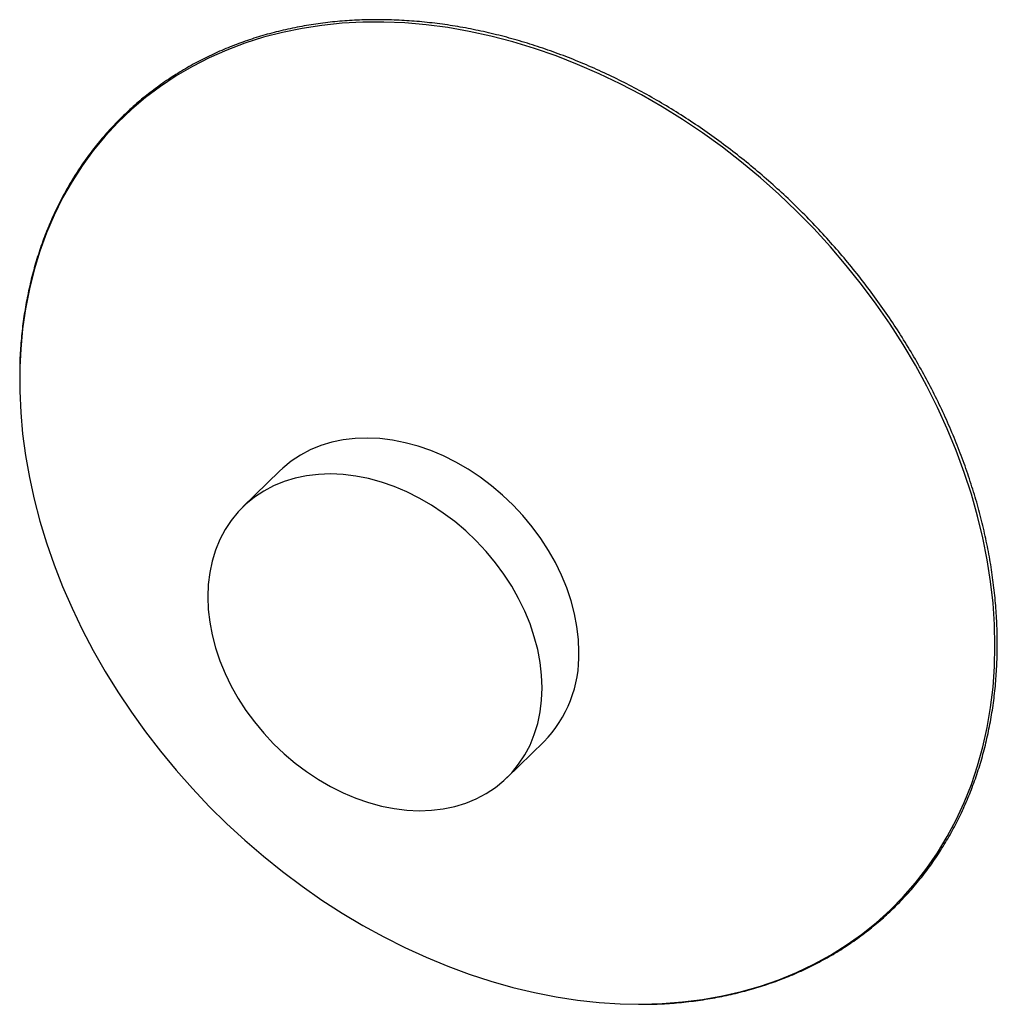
# Paper-space layout '_Trimétrica' of a CAD drawing. Header units: millimetres. Extents: x -124 to 186, y -126 to 186.
import ezdxf

# ---------------------------------------------------------------- set-up
doc = ezdxf.new("R2010")
doc.units = ezdxf.units.MM

psp = doc.layouts.new('_Trimétrica')

# ---------------------------------------------------------------- linework, layer by layer
at = {"color": 7, "linetype": 'Continuous', "lineweight": 25}
for p, q in [((-41.91, 42.94), (-53.58, 31.55)), ((30.24, -54.33), (41.91, -42.94))]:
    psp.add_line(p, q, dxfattribs=at)
at = {"color": 8, "linetype": 'Continuous', "lineweight": 25, "flags": 128}
for points in [[(185.11, -12.46), (184.95, -5.73), (184.49, 1.06), (183.73, 7.91), (182.66, 14.81), (181.28, 21.73), (179.61, 28.67), (177.64, 35.61), (175.38, 42.54), (172.83, 49.44), (169.99, 56.31), (166.88, 63.12), (163.5, 69.86), (159.86, 76.53), (155.95, 83.1), (151.8, 89.56), (147.41, 95.91), (142.78, 102.12), (137.93, 108.19), (132.87, 114.11), (127.6, 119.85), (122.14, 125.42), (116.5, 130.8), (110.69, 135.97), (104.72, 140.94), (98.6, 145.68), (92.34, 150.2), (85.96, 154.47), (79.47, 158.5), (72.89, 162.27), (66.21, 165.77), (59.47, 169.01), (52.67, 171.97), (45.83, 174.65), (38.95, 177.04), (32.06, 179.13), (25.16, 180.93), (18.28, 182.43), (11.42, 183.63), (4.59, 184.52), (-2.18, 185.1), (-8.89, 185.38), (-15.52, 185.34), (-22.06, 185), (-28.5, 184.34), (-34.81, 183.38), (-41, 182.12), (-47.05, 180.55), (-52.95, 178.68), (-58.67, 176.52), (-64.23, 174.06), (-69.59, 171.32), (-74.76, 168.29), (-79.71, 164.99), (-84.45, 161.43), (-88.96, 157.6), (-93.24, 153.51), (-97.27, 149.18), (-101.04, 144.61), (-104.56, 139.82), (-107.8, 134.8), (-110.78, 129.58), (-113.47, 124.16), (-115.87, 118.55), (-117.99, 112.76), (-119.81, 106.81), (-121.34, 100.71), (-122.56, 94.46), (-123.48, 88.09), (-124.09, 81.6), (-124.38, 75.86)], [(71.93, -126.18), (72.89, -126.18), (79.47, -125.99), (85.96, -125.49), (92.34, -124.68), (98.6, -123.57), (104.72, -122.15), (110.69, -120.43), (116.5, -118.42), (122.14, -116.11), (127.6, -113.51), (132.87, -110.62), (137.93, -107.46), (142.78, -104.03), (147.41, -100.33), (151.8, -96.37), (155.95, -92.16), (159.86, -87.71), (163.5, -83.03), (166.88, -78.12), (169.99, -73), (172.83, -67.68), (175.38, -62.16), (177.64, -56.46), (179.61, -50.59), (181.28, -44.56), (182.66, -38.39), (183.73, -32.07), (184.49, -25.64), (184.95, -19.1), (185.11, -12.46)]]:
    psp.add_lwpolyline(points, dxfattribs=at)
at = {"color": 7, "linetype": 'Continuous', "lineweight": 25, "flags": 128}
for points in [[(-124.38, 75.86), (-124.4, 75), (-124.4, 68.32), (-124.09, 61.56), (-123.48, 54.73), (-122.56, 47.86), (-121.34, 40.95), (-119.81, 34.02), (-117.99, 27.08), (-115.87, 20.14), (-113.47, 13.22), (-110.78, 6.34), (-107.8, -0.5), (-104.56, -7.28), (-101.04, -13.99), (-97.27, -20.61), (-93.24, -27.13), (-88.96, -33.53), (-84.45, -39.82), (-79.71, -45.96), (-74.76, -51.95), (-69.59, -57.79), (-64.23, -63.44), (-58.67, -68.92), (-52.95, -74.2), (-47.05, -79.27), (-41, -84.12), (-34.81, -88.75), (-28.5, -93.15), (-22.06, -97.3), (-15.52, -101.2), (-8.89, -104.84), (-2.18, -108.21), (4.59, -111.31), (11.42, -114.13), (18.28, -116.66), (25.16, -118.91), (32.06, -120.86), (38.95, -122.51), (45.83, -123.85), (52.67, -124.9), (59.47, -125.63), (66.21, -126.06), (71.93, -126.18)], [(53.07, -14.42), (52.91, -10.44), (52.44, -6.4), (51.67, -2.32), (50.59, 1.77), (49.22, 5.85), (47.56, 9.9), (45.61, 13.89), (43.4, 17.79), (40.94, 21.6), (38.23, 25.27), (35.31, 28.8), (32.17, 32.16), (28.84, 35.33), (25.35, 38.29), (21.71, 41.03), (17.94, 43.53), (14.06, 45.77), (10.1, 47.74), (6.09, 49.44), (2.03, 50.84), (-2.03, 51.94), (-6.09, 52.74), (-10.1, 53.24), (-14.06, 53.41), (-17.94, 53.28), (-21.71, 52.83), (-25.35, 52.07), (-28.84, 51.01), (-32.17, 49.64), (-35.31, 47.99), (-38.23, 46.05), (-40.94, 43.85), (-41.91, 42.94)], [(41.4, -25.81), (41.24, -21.83), (40.78, -17.79), (40, -13.71), (38.92, -9.62), (37.55, -5.54), (35.89, -1.49), (33.95, 2.5), (31.74, 6.4), (29.27, 10.21), (26.57, 13.88), (23.64, 17.41), (20.5, 20.77), (17.18, 23.94), (13.68, 26.9), (10.04, 29.64), (6.27, 32.14), (2.39, 34.38), (-1.56, 36.36), (-5.58, 38.05), (-9.63, 39.45), (-13.7, 40.56), (-17.75, 41.36), (-21.77, 41.85), (-25.73, 42.03), (-29.6, 41.89), (-33.37, 41.44), (-37.02, 40.68), (-40.51, 39.62), (-43.84, 38.26), (-46.97, 36.6), (-49.9, 34.67), (-52.61, 32.46), (-55.07, 30), (-57.28, 27.29), (-59.22, 24.36), (-60.89, 21.21), (-62.26, 17.88), (-63.34, 14.37), (-64.11, 10.72), (-64.58, 6.93), (-64.73, 3.03), (-64.58, -0.95), (-64.11, -4.99), (-63.34, -9.06), (-62.26, -13.16), (-60.89, -17.24), (-59.22, -21.28), (-57.28, -25.27), (-55.07, -29.18), (-52.61, -32.98), (-49.9, -36.66), (-46.97, -40.19), (-43.84, -43.55), (-40.51, -46.72), (-37.02, -49.68), (-33.37, -52.42), (-29.6, -54.92), (-25.73, -57.16), (-21.77, -59.13), (-17.75, -60.82), (-13.7, -62.23), (-9.63, -63.33), (-5.58, -64.13), (-1.56, -64.62), (2.39, -64.8), (6.27, -64.67), (10.04, -64.22), (13.68, -63.46), (17.18, -62.4), (20.5, -61.03), (23.64, -59.38), (26.57, -57.44), (29.27, -55.24), (31.74, -52.77), (33.95, -50.07), (35.89, -47.13), (37.55, -43.99), (38.92, -40.66), (40, -37.15), (40.78, -33.49), (41.24, -29.7), (41.4, -25.81)]]:
    psp.add_lwpolyline(points, dxfattribs=at)
at = {"color": 7, "linetype": 'Continuous', "lineweight": 25}
psp.add_arc((13.92, -15.55), 39.17, 315.6219, 1.6438, dxfattribs=at)
for points, knots in [([(185.86, -11.96), (185.85, -10.84), (185.83, -7.6), (185.58, -2.18), (185.02, 4.3), (184.18, 10.83), (183.07, 17.4), (181.69, 23.98), (180.04, 30.58), (178.12, 37.17), (175.94, 43.76), (173.5, 50.31), (170.81, 56.83), (167.87, 63.31), (164.68, 69.72), (161.25, 76.06), (157.59, 82.32), (153.7, 88.49), (149.6, 94.55), (145.28, 100.5), (140.76, 106.32), (136.04, 112), (131.14, 117.54), (126.05, 122.92), (120.8, 128.14), (115.38, 133.18), (109.82, 138.04), (104.11, 142.71), (98.27, 147.17), (92.31, 151.43), (86.25, 155.47), (80.08, 159.28), (73.82, 162.87), (67.49, 166.22), (61.09, 169.32), (54.64, 172.18), (48.14, 174.78), (41.61, 177.13), (35.07, 179.21), (28.51, 181.02), (21.96, 182.57), (15.42, 183.85), (8.91, 184.85), (2.44, 185.57), (-3.98, 186.01), (-10.34, 186.18), (-16.62, 186.07), (-22.82, 185.68), (-28.93, 185.01), (-34.93, 184.06), (-40.81, 182.84), (-46.57, 181.35), (-52.18, 179.59), (-57.65, 177.56), (-62.96, 175.26), (-68.11, 172.71), (-73.07, 169.9), (-77.85, 166.85), (-82.44, 163.55), (-86.83, 160.01), (-91, 156.24), (-94.96, 152.24), (-98.7, 148.03), (-102.2, 143.61), (-105.47, 138.98), (-108.5, 134.16), (-111.27, 129.15), (-113.8, 123.97), (-116.07, 118.62), (-118.07, 113.11), (-119.81, 107.46), (-121.28, 101.66), (-122.48, 95.74), (-123.42, 89.7), (-124.05, 83.54), (-124.37, 79.08), (-124.41, 76.64), (-124.41, 76.32)], [0, 0, 0, 0, 0.0071597, 0.0207346, 0.0343108, 0.0478881, 0.0614662, 0.0750449, 0.0886243, 0.102204, 0.1157841, 0.1293644, 0.1429449, 0.1565254, 0.170106, 0.1836866, 0.1972671, 0.2108477, 0.2244282, 0.2380087, 0.2515891, 0.2651695, 0.2787499, 0.2923304, 0.3059108, 0.3194913, 0.3330719, 0.3466525, 0.3602333, 0.3738141, 0.3873951, 0.4009762, 0.4145574, 0.4281387, 0.4417201, 0.4553017, 0.4688832, 0.4824648, 0.4960463, 0.5096276, 0.5232087, 0.5367894, 0.5503697, 0.5639493, 0.5775281, 0.591106, 0.6046827, 0.618258, 0.6318317, 0.6454036, 0.6589735, 0.6725413, 0.6861067, 0.6996698, 0.7132305, 0.7267887, 0.7403447, 0.7538987, 0.7674508, 0.7810015, 0.7945511, 0.8081002, 0.821649, 0.8351981, 0.8487479, 0.8622987, 0.8758511, 0.8894052, 0.9029614, 0.9165198, 0.9300805, 0.9436436, 0.9572089, 0.9707763, 0.9843458, 0.9979172, 1, 1, 1, 1]), ([(72.11, -126.21), (73.25, -126.22), (76.51, -126.24), (81.78, -125.97), (87.93, -125.42), (93.97, -124.57), (99.9, -123.46), (105.71, -122.07), (111.38, -120.41), (116.91, -118.49), (122.28, -116.3), (127.49, -113.84), (132.52, -111.13), (137.38, -108.17), (142.04, -104.97), (146.51, -101.52), (150.77, -97.84), (154.81, -93.93), (158.64, -89.8), (162.23, -85.46), (165.59, -80.91), (168.71, -76.17), (171.59, -71.23), (174.21, -66.12), (176.58, -60.83), (178.68, -55.38), (180.53, -49.78), (182.1, -44.04), (183.41, -38.16), (184.44, -32.17), (185.2, -26.06), (185.68, -19.96), (185.84, -15.24), (185.86, -12.6), (185.86, -11.96)], [0, 0, 0, 0, 0.017642, 0.050154, 0.082662, 0.115166, 0.147665, 0.18016, 0.212649, 0.245132, 0.27761, 0.310082, 0.342548, 0.375009, 0.407465, 0.439918, 0.472368, 0.504816, 0.537263, 0.56971, 0.602159, 0.63461, 0.667063, 0.699521, 0.731984, 0.764452, 0.796925, 0.829404, 0.861889, 0.894378, 0.926873, 0.959372, 0.990172, 1, 1, 1, 1])]:
    psp.add_open_spline(points, degree=3, knots=knots, dxfattribs=at)

doc.saveas('drawing.dxf')
